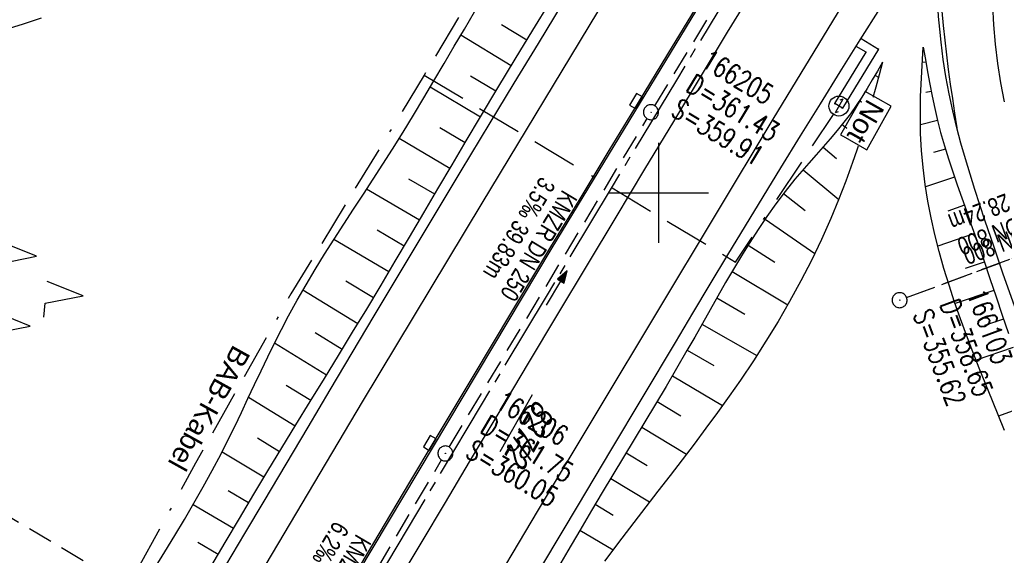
# Model space of a CAD drawing. Extents: x 509054 to 510069, y 459212 to 460305.
# Tile 26 of 66: x 509436 to 509535, y 459664 to 459717. Entities that reach past the tile are written whole.
import ezdxf

# ---------------------------------------------------------------- set-up
doc = ezdxf.new("R2010")
doc.units = 0
doc.header["$LTSCALE"] = 10
doc.header["$MEASUREMENT"] = 0
for name, pattern in [('ACAD_ISO16W100', [73, 15, -6.5, 15, -6.5, 15, -7, 1, -7]), ('ACHSE', [5.5, 4, -0.5, 0.5, -0.5]), ('LT00', [0]), ('LT12', [0.4, 0.3, -0.1]), ('LT17', [0.15, 0.1, -0.05]), ('STRICHLINIE2', [0.375, 0.25, -0.125])]:
    doc.linetypes.add(name, pattern=pattern)
doc.layers.get('0').update_dxf_attribs({"linetype": 'LT00'})
for name, color, linetype in [('--EK_FBR', 1, 'LT00'), ('--EK_Halt-Pfeil', 4, 'LT00'), ('--EK_Haltung', 7, 'STRICHLINIE2'), ('--EK_Haltung-Text', 140, 'LT00'), ('--EK_Schacht-Text', 5, 'LT00'), ('--EK_ST-93-1', 30, 'LT17'), ('--EL_Halt-Pfeil', 4, 'LT00'), ('--EL_Haltung', 182, 'STRICHLINIE2'), ('--EL_Haltung-Text', 182, 'LT00'), ('-AX-093', 35, 'ACHSE'), ('BAB-KABEL', 220, 'ACAD_ISO16W100'), ('BAB-KABEL_TEXT', 221, 'Continuous'), ('BAB-NS_SYB', 221, 'Continuous'), ('BAB-NS_TEXT', 221, 'Continuous'), ('DFK_AB_FLNR', 7, 'Continuous'), ('DFK_NUTZUNG', 250, 'LT00'), ('DL', 182, 'LT12'), ('V110_AFBR_BAB', 250, 'LT00'), ('V110_BOESCH', 250, 'LT00'), ('V110_BOSCHUNG', 250, 'LT00'), ('V110_GEHWEG', 250, 'LT00'), ('V110_H_BORD', 8, 'LT00'), ('V110_KA_PRUF', 182, 'LT00'), ('V110_LD_MARK', 250, 'LT00'), ('V110_RASTER', 250, 'LT00'), ('V110_SINKK', 182, 'LT00')]:
    doc.layers.add(name, color=color, linetype=linetype)
doc.styles.add('Beschrift', font='ARIAL.TTF')
doc.styles.add('Haltungsbeschriftung', font='ARIAL.TTF', dxfattribs={"width": 0.75})
doc.styles.add('schachtbeschriftung', font='romans.shx', dxfattribs={"width": 0.75, "height": 2})
doc.styles.get("Standard").update_dxf_attribs({"font": 'ARIAL.TTF'})

# ---------------------------------------------------------------- blocks, each defined once
blk = doc.blocks.new('SYMB7221')
at = {"color": 0, "linetype": 'ByBlock'}
for p, q in [((0, 0.435), (-0.11, 0.065)), ((0.11, 0.065), (0, 0.435)), ((0.25, 0.065), (0.11, 0.065)), ((-0.35, -0.065), (-0.46, -0.435)), ((0.35, -0.065), (0.24, -0.435))]:
    blk.add_line(p, q, dxfattribs=at)
for points in [[(-0.1, -0.435), (-0.24, -0.435), (-0.35, -0.065)], [(0.6, -0.435), (0.46, -0.435), (0.35, -0.065)]]:
    blk.add_lwpolyline(points, dxfattribs=at)
blk = doc.blocks.new('NS-SYMB')
at = {"layer": 'BAB-NS_SYB'}
for p, q in [((0.179, 0.071), (0.25, 0)), ((-0.25, 0), (0.25, 0)), ((-0.25, 0), (-0.179, -0.071))]:
    blk.add_line(p, q, dxfattribs=at)
blk.add_circle((0, 0), 0.325, dxfattribs=at)
blk = doc.blocks.new('SYMB0003')
at = {"color": 0, "linetype": 'ByBlock'}
for p, q in [((-0.015712, 0), (0.010166, 0.012015)), ((0, -0.021257), (-0.015712, 0)), ((0.010166, 0.012015), (0, -0.021257))]:
    blk.add_line(p, q, dxfattribs=at)
for points in [[(-0.031395, 0.499013), (-0.093691, 0.491144), (-0.154509, 0.475528), (-0.21289, 0.452414), (-0.267913, 0.422164), (-0.318712, 0.385257), (-0.364484, 0.342274), (-0.404509, 0.293893), (-0.438154, 0.240877), (-0.464888, 0.184062), (-0.484292, 0.124345), (-0.496058, 0.062667), (-0.5, 0)], [(-0.5, 0), (-0.496058, -0.062667), (-0.484292, -0.124345), (-0.464888, -0.184062), (-0.438154, -0.240877), (-0.404509, -0.293893), (-0.364485, -0.342274), (-0.318712, -0.385257), (-0.267914, -0.422164), (-0.21289, -0.452414), (-0.154509, -0.475529), (-0.093691, -0.491144), (-0.031395, -0.499014), (0.031395, -0.499014)], [(0.5, 0), (0.496057, 0.062667), (0.484292, 0.124345), (0.464888, 0.184062), (0.438153, 0.240877), (0.404509, 0.293893), (0.364484, 0.342274), (0.318712, 0.385257), (0.267913, 0.422164), (0.21289, 0.452414), (0.154509, 0.475528), (0.093691, 0.491144), (0.031395, 0.499013), (-0.031395, 0.499013)], [(0.031395, -0.499014), (0.093691, -0.491144), (0.154509, -0.475529), (0.21289, -0.452414), (0.267914, -0.422164), (0.318712, -0.385257), (0.364485, -0.342274), (0.404509, -0.293893), (0.438154, -0.240877), (0.464889, -0.184062), (0.484292, -0.124345), (0.496058, -0.062667), (0.5, 0)]]:
    blk.add_lwpolyline(points, dxfattribs=at)
blk = doc.blocks.new('SYMB0011')
at = {"color": 0, "linetype": 'ByBlock'}
for p, q in [((0.5, 0), (-0.5, 0)), ((0, 0.5), (0, -0.5))]:
    blk.add_line(p, q, dxfattribs=at)
blk = doc.blocks.new('SYMB0652')
at = {"color": 0, "linetype": 'ByBlock'}
blk.add_lwpolyline([(-0.15, -0.075), (0.15, -0.075), (0.15, 0.075), (-0.15, 0.075), (-0.15, -0.075)], dxfattribs=at)
blk = doc.blocks.new('SYMB0070')
at = {"color": 0, "linetype": 'ByBlock'}
for p, q in [((-0.5, 0), (0.2, 0)), ((0.5, 0), (0.2, 0.1)), ((0.2, 0.1), (0.2, 0)), ((0.468, 0), (0.21, 0.086)), ((0.21, 0.086), (0.21, -0.086)), ((0.21, -0.086), (0.468, 0)), ((0.22, -0.072), (0.437, 0)), ((0.23, -0.058), (0.405, 0)), ((0.24, -0.045), (0.374, 0)), ((0.342, 0), (0.25, 0.031)), ((0.25, 0.031), (0.25, -0.031)), ((0.25, -0.031), (0.342, 0)), ((0.26, -0.017), (0.31, 0)), ((0.27, -0.003), (0.279, 0))]:
    blk.add_line(p, q, dxfattribs=at)
for points in [[(0.2, 0), (0.2, -0.1), (0.5, 0)], [(0.437, 0), (0.22, 0.072), (0.22, -0.072)], [(0.405, 0), (0.23, 0.058), (0.23, -0.058)], [(0.374, 0), (0.24, 0.045), (0.24, -0.045)], [(0.31, 0), (0.26, 0.017), (0.26, -0.017)], [(0.279, 0), (0.27, 0.003), (0.27, -0.003)]]:
    blk.add_lwpolyline(points, dxfattribs=at)

msp = doc.modelspace()

# ---------------------------------------------------------------- linework, layer by layer
at = {"layer": '--EK_FBR', "color": 2}
for points in [[(509535.044, 459769.809), (509531.962, 459764.785), (509528.882, 459759.759), (509525.804, 459754.733), (509522.704, 459749.669), (509519.606, 459744.604), (509516.509, 459739.537), (509513.416, 459734.469), (509510.278, 459729.319), (509507.143, 459724.168), (509504.01, 459719.015), (509500.879, 459713.861), (509497.956, 459709.047), (509495.035, 459704.231), (509492.117, 459699.413), (509489.204, 459694.593), (509485.304, 459688.122), (509481.415, 459681.645), (509477.536, 459675.161), (509475.095, 459671.068), (509472.659, 459666.974), (509470.225, 459662.877)], [(509509.379, 459720.202), (509506.87, 459716.057), (509504.364, 459711.911), (509501.481, 459707.138), (509498.601, 459702.364), (509495.724, 459697.588), (509492.851, 459692.809), (509489.902, 459687.891), (509486.957, 459682.971), (509484.015, 459678.049), (509481.075, 459673.126), (509478.647, 459669.058), (509476.22, 459664.989), (509473.795, 459660.919)]]:
    msp.add_lwpolyline(points, dxfattribs=at)
at = {"layer": '--EK_FBR'}
for points in [[(509526.161, 459724.873), (509524.151, 459721.686), (509522.143, 459718.499), (509520.138, 459715.309), (509518.138, 459712.116), (509516.145, 459708.92), (509514.16, 459705.718), (509512.185, 459702.51), (509510.413, 459699.611), (509508.649, 459696.706), (509506.891, 459693.797), (509505.14, 459690.886), (509503.392, 459687.971), (509501.647, 459685.055), (509498.417, 459679.648), (509495.192, 459674.238), (509491.969, 459668.827), (509488.403, 459662.835)], [(509529.826, 459706.512), (509529.419, 459708.206), (509529.054, 459709.91), (509528.733, 459711.623), (509528.461, 459713.343), (509528.239, 459715.069), (509528.108, 459716.356), (509528.003, 459717.645), (509527.919, 459718.937), (509527.852, 459720.23), (509527.797, 459721.524), (509527.751, 459722.819), (509527.71, 459724.114)], [(509490.355, 459718.906), (509487.942, 459714.945), (509485.533, 459710.982), (509483.13, 459707.016), (509480.221, 459702.197), (509477.32, 459697.372), (509474.428, 459692.543), (509471.542, 459687.71), (509469.334, 459684.003), (509467.129, 459680.294), (509464.925, 459676.584), (509462.72, 459672.875), (509460.515, 459669.166), (509458.6, 459665.95), (509456.685, 459662.734)]]:
    msp.add_lwpolyline(points, dxfattribs=at)
at = {"layer": '--EK_FBR', "color": 0}
msp.add_lwpolyline([(509553.206, 459639.148), (509551.704, 459643.379), (509550.2, 459647.608), (509548.693, 459651.837), (509547.185, 459656.065), (509545.678, 459660.294), (509543.824, 459665.504), (509541.971, 459670.715), (509540.118, 459675.926), (509538.264, 459681.136), (509537.309, 459683.819), (509536.356, 459686.502), (509535.409, 459689.188), (509534.47, 459691.876), (509533.542, 459694.569), (509532.629, 459697.267), (509532.121, 459698.795), (509531.623, 459700.327), (509531.14, 459701.863), (509530.676, 459703.405), (509530.237, 459704.955), (509529.826, 459706.512)], dxfattribs=at)
at = {"layer": '--EK_Haltung'}
for p, q in [((509479.068, 459674.59), (509498.849, 459707.423)), ((509524.803, 459689.533), (509549.867, 459698.856)), ((509458.548, 459639.852), (509478.3, 459673.302))]:
    msp.add_line(p, q, dxfattribs=at)
at = {"layer": '--EK_ST-93-1', "ltscale": 2.5}
msp.add_line((509465.054, 459649.857), (509430.631, 459670.224), dxfattribs=at)
at = {"layer": '--EL_Haltung'}
for p, q in [((509479.068, 459674.59), (509498.849, 459707.423)), ((509524.803, 459689.533), (509549.867, 459698.856)), ((509458.548, 459639.852), (509478.3, 459673.302))]:
    msp.add_line(p, q, dxfattribs=at)
at = {"layer": '-AX-093', "ltscale": 0.2}
msp.add_lwpolyline([(509614.834, 459893.885), (509608.1, 459883.196), (509601.373, 459872.503), (509594.655, 459861.804), (509587.945, 459851.1), (509581.245, 459840.389), (509574.555, 459829.673), (509567.876, 459818.95), (509561.207, 459808.22), (509554.551, 459797.483), (509547.906, 459786.738), (509541.275, 459775.985), (509534.656, 459765.224), (509528.052, 459754.454), (509521.462, 459743.676), (509514.888, 459732.888), (509508.329, 459722.091), (509501.786, 459711.284), (509495.26, 459700.467), (509488.752, 459689.639), (509482.261, 459678.801), (509475.789, 459667.951), (509469.336, 459657.09)], dxfattribs=at)
at = {"layer": 'BAB-KABEL', "ltscale": 0.03, "flags": 128}
msp.add_lwpolyline([(509476.568, 459711.775), (509507.695, 459693.081), (509517.48, 459707.853)], dxfattribs=at)
at = {"layer": 'DL'}
msp.add_line((509524.801, 459689.534), (509549.809, 459698.871), dxfattribs=at)
at = {"layer": 'V110_AFBR_BAB', "color": 0}
for points in [[(509535.044, 459769.809), (509531.962, 459764.785), (509528.882, 459759.759), (509525.804, 459754.733), (509522.704, 459749.669), (509519.606, 459744.604), (509516.509, 459739.537), (509513.416, 459734.469), (509510.278, 459729.319), (509507.143, 459724.168), (509504.01, 459719.015), (509500.879, 459713.861), (509497.956, 459709.047), (509495.035, 459704.231), (509492.117, 459699.413), (509489.204, 459694.593), (509485.304, 459688.122), (509481.415, 459681.645), (509477.536, 459675.161), (509475.095, 459671.068), (509472.659, 459666.974), (509470.225, 459662.877)], [(509509.379, 459720.202), (509506.87, 459716.057), (509504.364, 459711.911), (509501.481, 459707.138), (509498.601, 459702.364), (509495.724, 459697.588), (509492.851, 459692.809), (509489.902, 459687.891), (509486.957, 459682.971), (509484.015, 459678.049), (509481.075, 459673.126), (509478.647, 459669.058), (509476.22, 459664.989), (509473.795, 459660.919)]]:
    msp.add_lwpolyline(points, dxfattribs=at)
at = {"layer": 'V110_AFBR_BAB'}
for points in [[(509526.161, 459724.873), (509524.151, 459721.686), (509522.143, 459718.499), (509520.138, 459715.309), (509518.138, 459712.116), (509516.145, 459708.92), (509514.16, 459705.718), (509512.185, 459702.51), (509510.413, 459699.611), (509508.649, 459696.706), (509506.891, 459693.797), (509505.14, 459690.886), (509503.392, 459687.971), (509501.647, 459685.055), (509498.417, 459679.648), (509495.192, 459674.238), (509491.969, 459668.827), (509488.403, 459662.835)], [(509529.826, 459706.512), (509529.419, 459708.206), (509529.054, 459709.91), (509528.733, 459711.623), (509528.461, 459713.343), (509528.239, 459715.069), (509528.108, 459716.356), (509528.003, 459717.645), (509527.919, 459718.937), (509527.852, 459720.23), (509527.797, 459721.524), (509527.751, 459722.819), (509527.71, 459724.114)], [(509490.355, 459718.906), (509487.942, 459714.945), (509485.533, 459710.982), (509483.13, 459707.016), (509480.221, 459702.197), (509477.32, 459697.372), (509474.428, 459692.543), (509471.542, 459687.71), (509469.334, 459684.003), (509467.129, 459680.294), (509464.925, 459676.584), (509462.72, 459672.875), (509460.515, 459669.166), (509458.6, 459665.95), (509456.685, 459662.734)]]:
    msp.add_lwpolyline(points, dxfattribs=at)
at = {"layer": 'V110_AFBR_BAB', "color": 2}
msp.add_lwpolyline([(509553.206, 459639.148), (509551.704, 459643.379), (509550.2, 459647.608), (509548.693, 459651.837), (509547.185, 459656.065), (509545.678, 459660.294), (509543.824, 459665.504), (509541.971, 459670.715), (509540.118, 459675.926), (509538.264, 459681.136), (509537.309, 459683.819), (509536.356, 459686.502), (509535.409, 459689.188), (509534.47, 459691.876), (509533.542, 459694.569), (509532.629, 459697.267), (509532.121, 459698.795), (509531.623, 459700.327), (509531.14, 459701.863), (509530.676, 459703.405), (509530.237, 459704.955), (509529.826, 459706.512)], dxfattribs=at)
at = {"layer": 'V110_BOESCH'}
for points in [[(509455.242, 459662.615), (509456.659, 459665.041), (509458.086, 459667.461), (509459.523, 459669.875), (509460.921, 459672.197), (509462.329, 459674.513), (509463.743, 459676.825), (509465.161, 459679.135), (509466.58, 459681.444), (509467.996, 459683.755), (509469.408, 459686.068), (509470.812, 459688.386), (509472.248, 459690.781), (509473.676, 459693.181), (509475.097, 459695.585), (509476.515, 459697.991), (509477.931, 459700.398), (509479.349, 459702.804), (509480.77, 459705.208), (509482.197, 459707.609), (509483.929, 459710.498), (509485.672, 459713.381), (509487.424, 459716.258), (509489.183, 459719.131)], [(509449.647, 459662.533), (509450.643, 459664.13), (509451.626, 459665.733), (509452.595, 459667.344), (509453.544, 459668.965), (509454.472, 459670.597), (509455.375, 459672.243), (509456.25, 459673.905), (509456.943, 459675.277), (509457.619, 459676.657), (509458.284, 459678.044), (509458.942, 459679.436), (509459.597, 459680.828), (509460.255, 459682.219), (509460.92, 459683.606), (509461.596, 459684.987), (509462.29, 459686.358), (509463.004, 459687.718), (509463.864, 459689.279), (509464.754, 459690.823), (509465.67, 459692.352), (509466.608, 459693.87), (509467.562, 459695.379), (509468.529, 459696.881), (509469.503, 459698.378), (509470.481, 459699.874), (509471.457, 459701.371), (509472.427, 459702.871), (509473.387, 459704.377), (509474.446, 459706.074), (509475.489, 459707.779), (509476.52, 459709.492), (509477.541, 459711.211), (509478.556, 459712.933), (509479.567, 459714.657), (509480.577, 459716.382), (509481.59, 459718.106)], [(509438.274, 459717.456), (509436.454, 459716.879), (509434.628, 459716.317)], [(509534.584, 459676.26), (509533.382, 459679.195), (509532.718, 459680.831), (509532.062, 459682.47), (509531.417, 459684.114), (509530.79, 459685.764), (509530.183, 459687.421), (509529.603, 459689.086), (509529.052, 459690.76), (509528.537, 459692.445), (509528.06, 459694.141), (509527.628, 459695.851), (509527.257, 459697.509), (509526.935, 459699.177), (509526.665, 459700.855), (509526.45, 459702.54), (509526.294, 459704.23), (509526.2, 459705.922), (509526.172, 459707.155), (509526.174, 459708.389), (509526.201, 459709.623), (509526.248, 459710.857), (509526.309, 459712.091), (509526.381, 459713.326), (509526.458, 459714.56)], [(509526.458, 459714.56), (509526.672, 459713.331), (509526.89, 459712.103), (509527.118, 459710.878), (509527.358, 459709.656), (509527.616, 459708.439), (509527.896, 459707.227), (509528.203, 459706.023), (509528.575, 459704.705), (509528.978, 459703.395), (509529.405, 459702.092), (509529.851, 459700.794), (509530.309, 459699.499), (509530.773, 459698.206), (509531.236, 459696.912), (509531.877, 459695.09), (509532.506, 459693.265), (509533.128, 459691.438), (509533.745, 459689.611), (509534.361, 459687.783), (509534.978, 459685.956)], [(509522.387, 459713.063), (509521.882, 459712.184), (509521.371, 459711.309), (509520.851, 459710.44), (509520.316, 459709.583), (509519.761, 459708.74), (509519.182, 459707.915), (509518.536, 459707.061), (509517.863, 459706.227), (509517.17, 459705.407), (509516.464, 459704.597), (509515.751, 459703.792), (509515.037, 459702.987), (509514.331, 459702.177), (509513.637, 459701.358), (509512.664, 459700.145), (509511.728, 459698.904), (509510.827, 459697.638), (509509.955, 459696.35), (509509.11, 459695.043), (509508.288, 459693.719), (509507.484, 459692.382), (509506.696, 459691.034), (509505.918, 459689.678), (509505.147, 459688.317), (509504.38, 459686.954), (509503.612, 459685.592), (509502.84, 459684.233), (509501.804, 459682.438), (509500.755, 459680.653), (509499.698, 459678.875), (509498.634, 459677.102), (509497.565, 459675.333), (509496.495, 459673.567), (509495.426, 459671.8), (509494.36, 459670.031), (509493.3, 459668.258), (509492.109, 459666.243), (509490.925, 459664.223), (509489.748, 459662.199)], [(509522.387, 459713.063), (509522.051, 459711.813), (509521.711, 459710.563), (509521.365, 459709.316), (509521.01, 459708.071), (509520.641, 459706.83), (509520.042, 459704.926), (509519.402, 459703.036), (509518.721, 459701.159), (509517.998, 459699.299), (509517.23, 459697.456), (509516.282, 459695.342), (509515.276, 459693.254), (509514.215, 459691.192), (509513.102, 459689.157), (509511.94, 459687.15), (509510.731, 459685.169), (509509.481, 459683.215), (509508.19, 459681.289), (509507.059, 459679.666), (509505.906, 459678.059), (509504.734, 459676.467), (509503.546, 459674.887), (509502.348, 459673.314), (509501.142, 459671.747), (509499.933, 459670.183), (509498.724, 459668.619), (509497.519, 459667.051), (509496.323, 459665.477), (509494.603, 459663.173)]]:
    msp.add_lwpolyline(points, dxfattribs=at)
at = {"layer": 'V110_BOSCHUNG'}
for p, q in [((509486.82, 459715.268), (509484.28, 459716.814)), ((509485.267, 459712.713), (509480.215, 459715.765)), ((509526.716, 459713.082), (509526.363, 459713.02)), ((509483.722, 459710.154), (509481.208, 459711.661)), ((509521.638, 459711.763), (509521.983, 459711.562)), ((509482.18, 459707.581), (509477.169, 459710.583)), ((509527.261, 459710.14), (509526.736, 459710.033)), ((509520.083, 459709.223), (509520.611, 459708.871)), ((509518.35, 459706.826), (509520.201, 459705.42)), ((509527.895, 459707.232), (509526.177, 459706.813)), ((509480.653, 459705.011), (509478.138, 459706.505)), ((509479.133, 459702.438), (509474.049, 459705.433)), ((509516.444, 459704.575), (509517.794, 459703.442)), ((509528.672, 459704.38), (509527.504, 459704.037)), ((509514.446, 459702.31), (509518.015, 459699.342)), ((509477.616, 459699.862), (509475.027, 459701.375)), ((509529.585, 459701.564), (509526.702, 459700.607)), ((509476.095, 459697.277), (509470.803, 459700.368)), ((509512.497, 459699.928), (509514.67, 459698.251)), ((509530.575, 459698.759), (509528.908, 459698.175)), ((509510.655, 459697.388), (509515.618, 459693.947)), ((509474.565, 459694.683), (509471.866, 459696.272)), ((509531.585, 459695.924), (509527.924, 459694.66)), ((509473.03, 459692.093), (509467.543, 459695.349)), ((509508.945, 459694.78), (509511.627, 459693.076)), ((509532.569, 459693.082), (509530.653, 459692.43)), ((509507.342, 459692.14), (509512.91, 459688.821)), ((509471.48, 459689.498), (509468.72, 459691.162)), ((509469.925, 459686.919), (509464.426, 459690.261)), ((509533.536, 459690.232), (509529.655, 459688.932)), ((509505.813, 459689.493), (509508.615, 459687.888)), ((509534.494, 459687.389), (509532.578, 459686.747)), ((509504.333, 459686.871), (509509.828, 459683.749)), ((509468.359, 459684.348), (509465.663, 459685.999)), ((509466.792, 459681.789), (509461.591, 459684.975)), ((509502.861, 459684.27), (509505.508, 459682.754)), ((509535.454, 459684.556), (509531.738, 459683.292)), ((509501.374, 459681.703), (509506.404, 459678.748)), ((509465.222, 459679.233), (509462.749, 459680.748)), ((509463.652, 459676.676), (509458.988, 459679.533)), ((509499.856, 459679.14), (509502.233, 459677.721)), ((509537.429, 459678.938), (509534, 459677.682)), ((509498.317, 459676.577), (509502.785, 459673.886)), ((509462.093, 459674.126), (509459.89, 459675.462)), ((509460.542, 459671.569), (509456.346, 459674.092)), ((509496.764, 459674.011), (509498.854, 459672.751)), ((509495.211, 459671.444), (509499.098, 459669.103)), ((509459.003, 459669.005), (509456.968, 459670.218)), ((509457.478, 459666.433), (509453.454, 459668.808)), ((509493.661, 459668.864), (509495.462, 459667.79)), ((509492.127, 459666.275), (509495.45, 459664.313)), ((509455.965, 459663.855), (509453.943, 459665.036))]:
    msp.add_line(p, q, dxfattribs=at)
at = {"layer": 'V110_GEHWEG'}
msp.add_lwpolyline([(509520.24, 459715.432), (509521.975, 459714.364), (509518.375, 459708.478), (509517.632, 459708.925), (509520.754, 459714.07), (509519.742, 459714.631)], dxfattribs=at)
at = {"layer": 'V110_H_BORD'}
msp.add_lwpolyline([(509562.965, 459814.678), (509550.348, 459794.36), (509513.549, 459734.411), (509489.315, 459694.513), (509465.5, 459654.63), (509441.335, 459613.483), (509421.544, 459579.185)], dxfattribs=at)
at = {"layer": 'V110_LD_MARK'}
for points in [[(509550.821, 459810.77), (509543.468, 459798.929), (509531.45, 459779.48), (509518.796, 459758.924), (509506.494, 459738.795), (509493.881, 459718.091), (509482.314, 459698.957), (509470.356, 459679.095), (509458.309, 459658.794), (509445.898, 459637.762), (509434.193, 459617.74), (509422.562, 459597.619), (509414.456, 459583.45), (509410.096, 459576.19), (509406.875, 459570.155), (509404.587, 459566.106), (509395.596, 459550.133), (509390.104, 459540.307)], [(509436.455, 459580.67), (509440.546, 459587.811), (509452.056, 459607.461), (509463.687, 459627.304), (509476.178, 459648.44), (509488.002, 459668.305), (509499.914, 459688.176), (509511.464, 459707.376), (509523.842, 459727.755), (509533.151, 459743.033), (509536.073, 459747.774), (509548.832, 459768.608), (509549.629, 459769.896)], [(509534.573, 459709.112), (509534.214, 459711.019), (509533.917, 459712.939), (509533.685, 459714.868), (509533.52, 459716.804), (509533.425, 459718.744), (509533.403, 459720.684), (509533.455, 459722.622), (509533.585, 459724.556), (509533.78, 459726.377), (509534.044, 459728.19), (509534.373, 459729.992), (509534.766, 459731.781)], [(509528.333, 459718.183), (509528.456, 459716.723), (509528.605, 459715.266), (509528.776, 459713.803), (509528.964, 459712.342), (509529.167, 459710.883), (509529.381, 459709.425), (509529.602, 459707.968), (509529.826, 459706.512)]]:
    msp.add_lwpolyline(points, dxfattribs=at)
at = {"layer": 'V110_RASTER'}
for p, q in [((509500, 459705), (509500, 459695)), ((509495, 459700), (509505, 459700))]:
    msp.add_line(p, q, dxfattribs=at)

# ---------------------------------------------------------------- block references
at = {"layer": '--EK_Halt-Pfeil', "xscale": 3.999999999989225, "yscale": 4, "zscale": 4, "rotation": 58.93319000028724}
msp.add_blockref('SYMB0070', (509489.815, 459690.49), dxfattribs=at)
at = {"layer": '--EL_Halt-Pfeil', "xscale": 3.999999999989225, "yscale": 4, "zscale": 4, "rotation": 58.93319000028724}
msp.add_blockref('SYMB0070', (509489.815, 459690.49), dxfattribs=at)
at = {"layer": 'BAB-NS_SYB', "xscale": 3.075000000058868, "yscale": 3.075000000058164, "zscale": 3.075, "rotation": 240.5999016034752}
msp.add_blockref('NS-SYMB', (509518.032, 459708.686), dxfattribs=at)
at = {"layer": 'DFK_NUTZUNG', "xscale": 10.00000000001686, "yscale": 10, "zscale": 10, "rotation": 264.7377100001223}
msp.add_blockref('SYMB7221', (509438.128, 459690.116), dxfattribs=at)
at = {"layer": 'V110_GEHWEG', "xscale": 0.09999999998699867, "yscale": 0.09999999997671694, "zscale": 0.1, "rotation": 240.5924999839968}
for p in [(509519.742, 459714.631), (509520.24, 459715.432), (509520.754, 459714.07), (509521.975, 459714.364), (509517.632, 459708.925), (509518.375, 459708.478)]:
    msp.add_blockref('SYMB0011', p, dxfattribs=at)
at = {"layer": 'V110_KA_PRUF', "xscale": 1.499999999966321, "yscale": 1.5, "zscale": 1.5, "rotation": 240.5925000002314}
for p in [(509499.236, 459708.065), (509524.1, 459689.272), (509478.681, 459673.948)]:
    msp.add_blockref('SYMB0003', p, dxfattribs=at)
at = {"layer": 'V110_SINKK', "yscale": 4.5, "zscale": 4.5}
for p, xscale, rotation in [((509497.738, 459709.186), 4.500000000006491, 238.7617250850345), ((509477.117, 459675.002), 4.500000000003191, 239.1903692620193)]:
    msp.add_blockref('SYMB0652', p, dxfattribs=dict(at, xscale=xscale, rotation=rotation))

# ---------------------------------------------------------------- texts
at = {"layer": '--EK_Haltung-Text', "style": 'Haltungsbeschriftung', "width": 0.75}
for s, rotation, p in [('3.5‰ 39.83m', -121.0668, (509488.223, 459701.723)), ('8.5‰ 28.24m', -159.59778, (509539.42, 459701.738)), ('KMZR DN 250', -121.0668, (509490.416, 459700.402)), ('StBR DN 800', -159.59778, (509540.313, 459699.338)), ('6.2‰ 40.35m', -120.56009, (509467.594, 459667.287)), ('KMZR DN 250', -120.56009, (509469.798, 459665.985))]:
    msp.add_text(s, height=1.8, rotation=rotation, dxfattribs=at).set_placement(p)
at = {"layer": '--EK_Schacht-Text', "style": 'schachtbeschriftung', "width": 0.75}
for s, rotation, p in [('166205', -31.25135, (509504.109, 459712.723)), ('D=361.43', -31.25135, (509502.615, 459710.261)), ('S=359.91', -31.25135, (509501.121, 459707.799)), ('166103', -69.59779, (509530.812, 459689.901)), ('D=358.65', -69.59779, (509528.112, 459688.897)), ('S=355.62', -69.59779, (509525.413, 459687.893)), ('166206', -31.06681, (509483.539, 459678.621)), ('D=361.75', -31.06681, (509482.053, 459676.154)), ('S=360.05', -31.06681, (509480.567, 459673.687))]:
    msp.add_text(s, height=2, rotation=rotation, dxfattribs=at).set_placement(p)
at = {"layer": '--EL_Haltung-Text', "style": 'Haltungsbeschriftung', "width": 0.75}
for s, rotation, p in [('KMZR DN 250', -121.0668, (509490.416, 459700.402)), ('StBR DN 800', -159.59778, (509540.863, 459698.405)), ('KMZR DN 250', -120.56009, (509469.798, 459665.985))]:
    msp.add_text(s, height=1.8, rotation=rotation, dxfattribs=at).set_placement(p)
at = {"layer": 'BAB-KABEL_TEXT', "insert": (509454.159, 459678.96), "char_height": 2, "attachment_point": 8, "rotation": 240.94591, "style": 'Beschrift'}
msp.add_mtext('BAB-Kabel', dxfattribs=at)
at = {"layer": 'DFK_AB_FLNR', "oblique": 13.754, "width": 0.75}
msp.add_text('%%U827/2', height=2.5, rotation=240.5925, dxfattribs=at).set_placement((509487.723, 459679.464))

# ---------------------------------------------------------------- next in the draw order: texts
at = {"layer": 'BAB-NS_SYB', "insert": (509520.884, 459709.514), "char_height": 2, "attachment_point": 7, "rotation": 240.59247, "style": 'Beschrift', "bg_fill": 3, "box_fill_scale": 1.15, "bg_fill_color": 256, "bg_fill_transparency": 2954962}
msp.add_mtext('Not', dxfattribs=at)

# ---------------------------------------------------------------- next in the draw order: linework, layer by layer
at = {"layer": '--EK_Haltung'}
msp.add_line((509499.625, 459708.706), (509519.738, 459741.85), dxfattribs=at)
at = {"layer": '--EL_Haltung'}
msp.add_line((509499.625, 459708.706), (509519.738, 459741.85), dxfattribs=at)
at = {"layer": 'BAB-KABEL', "ltscale": 0.03, "flags": 128}
msp.add_lwpolyline([(509756.483, 460164.921), (509747.182, 460153.37), (509734.689, 460137.244), (509730.907, 460132.09), (509733.129, 460114.536), (509731.409, 460108.008), (509724.523, 460095.604), (509711.28, 460076.685), (509698.025, 460055.678), (509688.568, 460043.653), (509672.718, 460022.088), (509664.467, 460011.266), (509651.04, 459989.759), (509640.382, 459973.096), (509628.843, 459955.498), (509618.698, 459940.552), (509581.789, 459885.116), (509566.288, 459862.507), (509548.446, 459837.862), (509521.661, 459802.421), (509508.018, 459785.379), (509484.638, 459767.233), (509465.746, 459752.551), (509478.238, 459736.448), (509483.937, 459724.142), (509476.568, 459711.775), (509463.243, 459689.908), (509453.703, 459672.981), (509444.321, 459655.82), (509438.096, 459644.673), (509430.158, 459631.549), (509426.037, 459631.795), (509415.741, 459631.611), (509407.454, 459627.741), (509394.402, 459620.945), (509385.21, 459598.169), (509379.328, 459586.045), (509371.381, 459571.601), (509340.84, 459514.202), (509327.412, 459490.839), (509320.978, 459490.839), (509314.627, 459476.818), (509274.625, 459384.823), (509271.134, 459376.67)], dxfattribs=at)
at = {"layer": 'BAB-NS_TEXT', "linetype": 'Continuous', "flags": 128}
msp.add_lwpolyline([(509520.646, 459710.137), (509518.196, 459705.791), (509520.81, 459704.317), (509523.26, 459708.663)], close=True, dxfattribs=at)

doc.saveas('drawing.dxf')
